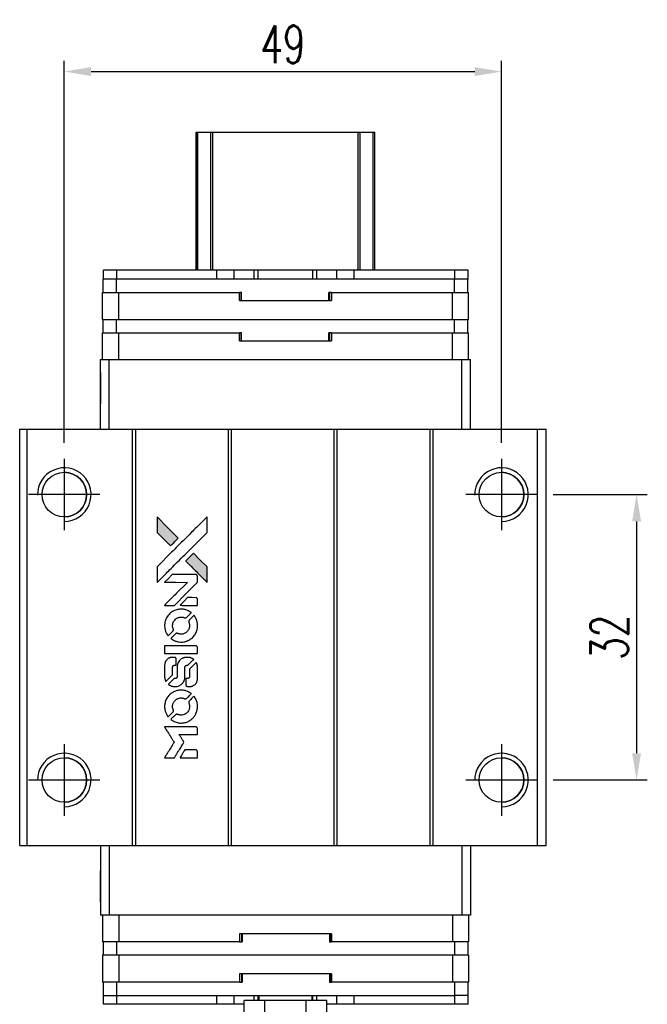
# Model space of a CAD drawing. Header units: millimetres. Extents: x -11 to 276, y -126 to 111.
# Tile 2 of 3: x 8 to 78, y 0 to 111. Entities that reach past the tile are written whole.
import ezdxf

# ---------------------------------------------------------------- set-up
doc = ezdxf.new("R2010")
doc.units = ezdxf.units.MM
doc.header["$LTSCALE"] = 0.15
doc.layers.get('0').update_dxf_attribs({"linetype": 'CONTINUOUS'})
doc.layers.get('Defpoints').update_dxf_attribs({"linetype": 'CONTINUOUS'})
doc.layers.add('DIM', color=4, linetype='CONTINUOUS')
doc.styles.add('DIM-7', font='SIMPLEX.shx', dxfattribs={"width": 0.7, "bigfont": 'chineset.shx'})
doc.dimstyles.new('CNS', dxfattribs={"dimtxt": 3.5, "dimasz": 2.5, "dimexe": 1, "dimexo": 1.5, "dimgap": 0.09, "dimtad": 0, "dimdsep": 46, "dimtxsty": 'DIM-7', "dimcen": 0.09, "dimclrd": 4, "dimclre": 4, "dimclrt": 4, "dimadec": 0, "dimazin": 0, "dimtfac": 1, "dimtix": 1, "dimtmove": 2, "dimatfit": 3, "dimfxl": 1, "dimtvp": 0.971429, "dimtolj": 1, "dimarcsym": 0})

# ---------------------------------------------------------------- blocks, each defined once
blk = doc.blocks.new('*D234')
at = {"layer": 'Defpoints', "color": 0}
for p in [(61.88, 104.93), (12.88, 61.5), (61.88, 61.5)]:
    blk.add_point(p, dxfattribs=at)
at = {"layer": 'DIM', "color": 7, "lineweight": -2}
for p, q in [((12.88, 63.3), (12.88, 106.13)), ((61.88, 63.3), (61.88, 106.13)), ((15.88, 104.93), (58.88, 104.93))]:
    blk.add_line(p, q, dxfattribs=at)
at = {"layer": 'DIM', "color": 7}
for points in [[(15.88, 105.43), (15.88, 104.43), (12.88, 104.93)], [(58.88, 105.43), (58.88, 104.43), (61.88, 104.93)]]:
    blk.add_solid(points, dxfattribs=at)
at = {"layer": 'DIM', "color": 7, "insert": (37.38, 107.99), "char_height": 4.2, "attachment_point": 5, "style": 'DIM-7'}
blk.add_mtext('\\A1;49', dxfattribs=at)
blk = doc.blocks.new('*D235')
at = {"layer": 'Defpoints', "color": 0}
for p in [(65.88, 57.5), (65.88, 25.5), (77.02, 25.5)]:
    blk.add_point(p, dxfattribs=at)
at = {"layer": 'DIM', "color": 7, "lineweight": -2}
for p, q in [((67.68, 57.5), (78.22, 57.5)), ((77.02, 54.5), (77.02, 28.5)), ((67.68, 25.5), (78.22, 25.5))]:
    blk.add_line(p, q, dxfattribs=at)
at = {"layer": 'DIM', "color": 7}
for points in [[(76.52, 54.5), (77.52, 54.5), (77.02, 57.5)], [(76.52, 28.5), (77.52, 28.5), (77.02, 25.5)]]:
    blk.add_solid(points, dxfattribs=at)
at = {"layer": 'DIM', "color": 7, "insert": (73.96, 41.5), "char_height": 4.2, "attachment_point": 5, "rotation": 90, "style": 'DIM-7'}
blk.add_mtext('\\A1;32', dxfattribs=at)
blk = doc.blocks.new('A$C08a82678')
at = {"linetype": 'Continuous'}
h = blk.add_hatch(color=256, dxfattribs=at)
h.dxf.hatch_style = 1
h.paths.add_polyline_path([(0, 27.01), (0, 26.14), (0, 25.26), (0.76, 24.51, 0.000288), (1.05, 24.22, 0.000479), (1.29, 23.98, 0.000013), (1.52, 23.76, 0.197177), (1.52, 23.76, 0.197497), (1.52, 23.76, 0.00004), (1.65, 23.89, 0.000834), (1.79, 24.03, 0.000506), (1.96, 24.19), (2.39, 24.63), (1.19, 25.82)])
h.paths.add_polyline_path([(4.09, 22.92), (3.65, 22.49, 0.000476), (3.49, 22.32, 0.000789), (3.35, 22.18, 0.000035), (3.22, 22.06, 0.19758), (3.22, 22.05, 0.198396), (3.22, 22.05, 0.000019), (3.39, 21.88, 0.000582), (3.58, 21.69, 0.000351), (3.81, 21.46, 0.000108), (4.77, 20.5, 0.000692), (5.26, 20.02, 0.000077), (5.59, 19.69, 0.197527), (5.6, 19.68, 0.410181), (5.61, 19.69, 0.000493), (5.61, 19.87, 0.002424), (5.61, 20.11, 0.000529), (5.61, 20.54), (5.61, 21.4), (4.85, 22.16)])
for points in [[(0.76, 24.51, 0.000288), (1.05, 24.22, 0.000479), (1.29, 23.98, 0.000013), (1.52, 23.76, 0.197177), (1.52, 23.76, 0.197497), (1.52, 23.76, 0.00004), (1.65, 23.89, 0.000836), (1.79, 24.03, 0.000505), (1.96, 24.19), (2.39, 24.63), (1.19, 25.82), (0, 27.01), (0, 26.14), (0, 25.26)], [(1.05, 20.71, -0.000056), (1.57, 21.23, -0.000021), (2.31, 21.96, -0.000021), (3.11, 22.76, -0.000025), (3.86, 23.51), (5.61, 25.26), (5.61, 26.13), (5.61, 27), (4.43, 25.83, 0.000274), (3.86, 25.27, 0.000123), (3.12, 24.52, 0.000121), (2.33, 23.74, 0.000165), (1.63, 23.03), (0, 21.41), (0, 20.54), (0, 19.66)], [(3.81, 21.46, 0.000108), (4.77, 20.5, 0.000692), (5.26, 20.02, 0.000077), (5.59, 19.69, 0.197527), (5.6, 19.68, 0.410182), (5.61, 19.69, 0.000493), (5.61, 19.87, 0.002424), (5.61, 20.11, 0.000529), (5.61, 20.54), (5.61, 21.4), (4.85, 22.16), (4.09, 22.92), (3.65, 22.49, 0.000476), (3.49, 22.32, 0.000789), (3.35, 22.18, 0.000035), (3.22, 22.06, 0.19758), (3.22, 22.05, 0.198396), (3.22, 22.05, 0.000019), (3.39, 21.88, 0.000582), (3.58, 21.69, 0.000351)], [(1.39, 17.08), (1.95, 17.08), (3.24, 18.38), (4.53, 19.67), (4.53, 20.03, 0.0008), (4.53, 20.26, 0.010795), (4.53, 20.35, 0.030495), (4.52, 20.39, 0.080372), (4.51, 20.43, 0.03816), (4.49, 20.46, 0.041799), (4.47, 20.48, 0.042486), (4.44, 20.5, 0.042078), (4.41, 20.52, 0.099276), (4.36, 20.53, 0.003302), (4.18, 20.53, 0.002586), (3.87, 20.54, 0.000204), (3.03, 20.53), (1.7, 20.53), (1.27, 20.1), (0.84, 19.67), (2.12, 19.67), (3.41, 19.66), (2.14, 18.4, 0.000253), (1.65, 17.91, 0.000412), (1.23, 17.49, 0.000041), (0.86, 17.12, 0.041338), (0.85, 17.11), (0.83, 17.08)], [(3.56, 17.08), (4.53, 17.08), (4.53, 17.45), (4.53, 17.81), (4.5, 17.85, 0.03146), (4.49, 17.87, 0.026444), (4.47, 17.89, 0.026444), (4.45, 17.91, 0.031457), (4.43, 17.92), (4.39, 17.94), (3.91, 17.95), (3.43, 17.95), (3.01, 17.52, 0.000745), (2.84, 17.36, 0.001228), (2.71, 17.22, 0.000087), (2.59, 17.09, 0.195134), (2.58, 17.09, 0.412117), (2.59, 17.09, 0.000048), (2.87, 17.08, 0.00109), (3.19, 17.08, 0.000653)], [(0.86, 14.61, 0.023681), (0.88, 14.46, 0.022402), (0.92, 14.3, 0.021929), (0.97, 14.15, 0.020503), (1.04, 14, 0.013745), (1.09, 13.92, 0.009767), (1.14, 13.82, 0.009658), (1.2, 13.74, 0.027804), (1.24, 13.68), (1.25, 13.66), (1.52, 13.93, 0.002053), (1.65, 14.06, 0.006738), (1.74, 14.15, 0.007826), (1.79, 14.21, 0.063909), (1.82, 14.24, 0.061532), (1.83, 14.29, 0.068674), (1.84, 14.34, 0.052072), (1.83, 14.4, 0.019648), (1.8, 14.48, -0.018366), (1.77, 14.58, -0.0288), (1.75, 14.66, -0.029061), (1.75, 14.75, -0.019155), (1.75, 14.85, -0.053809), (1.78, 15.07, -0.058833), (1.85, 15.26, -0.058566), (1.98, 15.44, -0.052525), (2.14, 15.59, -0.044733), (2.28, 15.67, -0.040573), (2.43, 15.73, -0.041123), (2.59, 15.77, -0.04951), (2.75, 15.77, -0.017369), (2.82, 15.77, -0.024255), (2.88, 15.76, -0.023787), (2.95, 15.74, -0.015798), (3.02, 15.71, 0.010631), (3.06, 15.69, 0.033653), (3.09, 15.68, 0.037806), (3.12, 15.68, 0.016307), (3.16, 15.68, 0.068179), (3.24, 15.69, 0.095747), (3.3, 15.72, 0.033418), (3.39, 15.8, 0.002133), (3.62, 16.03, 0.001452), (3.74, 16.16, 0.012393), (3.8, 16.22, 0.020479), (3.83, 16.26, 0.344362), (3.83, 16.27, 0.074287), (3.8, 16.3, 0.005454), (3.7, 16.36, 0.008391), (3.59, 16.43, 0.017097), (3.51, 16.47, 0.027375), (3.33, 16.55, 0.02835), (3.15, 16.6, 0.027723), (2.97, 16.64, 0.023913), (2.76, 16.65, 0.027047), (2.52, 16.64, 0.031685), (2.3, 16.61, 0.032425), (2.08, 16.55, 0.031013), (1.87, 16.46, 0.037914), (1.63, 16.32, 0.040153), (1.41, 16.14, 0.039834), (1.22, 15.92, 0.036173), (1.06, 15.67, 0.040752), (0.96, 15.43, 0.035885), (0.89, 15.16, 0.035491), (0.85, 14.89, 0.037615)], [(1.61, 13.32, 0.018008), (1.69, 13.27, 0.009842), (1.79, 13.21, 0.009807), (1.9, 13.15, 0.015716), (1.99, 13.11, 0.048467), (2.32, 13.01, 0.045841), (2.67, 12.97, 0.046006), (3.02, 12.99, 0.049638), (3.35, 13.08, 0.064819), (3.77, 13.31, 0.06695), (4.13, 13.63, 0.066691), (4.38, 14.04, 0.063505), (4.52, 14.51, 0.03135), (4.53, 14.63, 0.010439), (4.54, 14.81, 0.010391), (4.53, 14.99, 0.032408), (4.52, 15.1, 0.015696), (4.49, 15.24, 0.018095), (4.46, 15.37, 0.018551), (4.41, 15.5, 0.018352), (4.36, 15.62, 0.015568), (4.32, 15.7, 0.009832), (4.26, 15.79, 0.009795), (4.21, 15.87, 0.023727), (4.16, 15.93), (4.14, 15.96), (3.87, 15.69, 0.001528), (3.72, 15.54, 0.010022), (3.65, 15.47, 0.019586), (3.61, 15.42, 0.061865), (3.58, 15.38, 0.055054), (3.57, 15.32, 0.061607), (3.56, 15.27, 0.048725), (3.57, 15.2, 0.020221), (3.6, 15.11, -0.017722), (3.62, 15.02, -0.02685), (3.64, 14.93, -0.02759), (3.65, 14.85, -0.020233), (3.65, 14.76, -0.04793), (3.62, 14.58, -0.048386), (3.56, 14.41, -0.047866), (3.47, 14.26, -0.044964), (3.35, 14.12, -0.04333), (3.21, 14, -0.050921), (3.05, 13.92, -0.051473), (2.88, 13.87, -0.0459), (2.7, 13.85, -0.019014), (2.62, 13.86, -0.024114), (2.54, 13.87, -0.025081), (2.46, 13.88, -0.023892), (2.39, 13.91, 0.008624), (2.33, 13.93, 0.026486), (2.29, 13.94, 0.035074), (2.25, 13.95, 0.02756), (2.21, 13.95, 0.087163), (2.15, 13.94, 0.073291), (2.09, 13.9, 0.028074), (2.01, 13.83, 0.002594), (1.82, 13.64), (1.54, 13.37)], [(2.69, 11.68), (4.53, 11.68), (4.53, 12.04), (4.53, 12.4), (4.51, 12.44, 0.071429), (4.48, 12.48, 0.054799), (4.44, 12.51, 0.053585), (4.4, 12.53, 0.060698), (4.36, 12.54, 0.033975), (4.28, 12.55, 0.000112), (3.35, 12.55, 0.000726), (2.43, 12.55, 0.001084), (1.63, 12.54), (0.85, 12.54), (0.85, 12.11), (0.85, 11.67)], [(0.86, 8.98, 0.018538), (0.86, 8.93, 0.010695), (0.88, 8.86, 0.01068), (0.89, 8.8, 0.017678), (0.91, 8.74, 0.013849), (0.93, 8.68, 0.011814), (0.96, 8.61, 0.004513), (0.98, 8.56, 0.290035), (0.99, 8.55, 0.196418), (1, 8.55, 0.000124), (1.11, 8.66, 0.001477), (1.23, 8.78, 0.000898), (1.37, 8.92), (1.73, 9.28), (1.74, 9.74, -0.001471), (1.74, 10.09, -0.028714), (1.75, 10.2, -0.097073), (1.77, 10.26, -0.084199), (1.81, 10.31, -0.042698), (1.84, 10.33, -0.053912), (1.88, 10.35, -0.051004), (1.91, 10.36, -0.032967), (1.96, 10.36, 0.00807), (1.98, 10.36, 0.003023), (2.02, 10.36, 0.002994), (2.05, 10.36, 0.003629), (2.09, 10.37), (2.16, 10.37), (2.16, 10.72, 0.001618), (2.16, 10.89, 0.005206), (2.16, 11, 0.00535), (2.16, 11.08, 0.060675), (2.15, 11.11, 0.048484), (2.15, 11.13, 0.02389), (2.13, 11.15, 0.022812), (2.12, 11.17, 0.02462), (2.1, 11.19, 0.061781), (2.06, 11.22, 0.080179), (2.01, 11.24, 0.048561), (1.94, 11.25, 0.010021), (1.82, 11.25, 0.016602), (1.66, 11.25, 0.031409), (1.53, 11.23, 0.036474), (1.41, 11.2, 0.03439), (1.3, 11.15, 0.065928), (1.13, 11.03, 0.069066), (0.99, 10.87, 0.065697), (0.9, 10.67, 0.051559), (0.86, 10.44, 0.020904), (0.85, 10.32, 0.000451), (0.85, 9.71, 0.000419), (0.85, 9.1, 0.022759)], [(1.33, 8.18, 0.023289), (1.42, 8.12, 0.026845), (1.51, 8.08, 0.026047), (1.6, 8.04, 0.019751), (1.71, 8.01, 0.013249), (1.77, 8, 0.025169), (1.82, 7.99, 0.016532), (1.88, 7.99, 0.002937), (2, 7.99, 0.003317), (2.1, 7.99, 0.011808), (2.17, 7.99, 0.01777), (2.22, 8, 0.021476), (2.27, 8, 0.04325), (2.46, 8.06, 0.045753), (2.64, 8.16, 0.04649), (2.8, 8.28, 0.047672), (2.92, 8.43, 0.025315), (2.97, 8.49, 0.015208), (3.01, 8.57, 0.01512), (3.05, 8.65, 0.022488), (3.07, 8.73, 0.027857), (3.1, 8.84, 0.034138), (3.12, 8.95, 0.014286), (3.12, 9.12, 0.00124), (3.13, 9.55, -0.00103), (3.13, 9.82, -0.002552), (3.13, 10.01, -0.001594), (3.13, 10.16, -0.047676), (3.13, 10.2, -0.085307), (3.16, 10.26, -0.097789), (3.21, 10.31, -0.085947), (3.27, 10.34, -0.051339), (3.36, 10.36, 0.014634), (3.38, 10.36, 0.015028), (3.41, 10.37, 0.014927), (3.44, 10.37, 0.059415), (3.45, 10.38, 0.070595), (3.48, 10.4, 0.00028), (3.79, 10.7, 0.000111), (4.11, 11.02, 0.200239), (4.11, 11.03, 0.268906), (4.11, 11.04, 0.001866), (4.03, 11.08, 0.007532), (3.96, 11.12, 0.017818), (3.9, 11.15, 0.013256), (3.84, 11.17, 0.011636), (3.77, 11.2, 0.011528), (3.71, 11.22, 0.012303), (3.64, 11.23, 0.0423), (3.54, 11.25, 0.013657), (3.38, 11.25, 0.013857), (3.22, 11.24, 0.037428), (3.11, 11.23, 0.014927), (3.04, 11.21, 0.0122), (2.96, 11.19, 0.012518), (2.89, 11.16, 0.023062), (2.83, 11.14, 0.065961), (2.62, 11, 0.06055), (2.45, 10.8, 0.059676), (2.33, 10.57, 0.060497), (2.27, 10.32, 0.025683), (2.26, 10.26, 0.001528), (2.26, 10.1, 0.002124), (2.26, 9.89, 0.001173), (2.26, 9.64, -0.000809), (2.26, 9.2, -0.017164), (2.25, 9.07, -0.063931), (2.24, 9, -0.108429), (2.21, 8.95, -0.052941), (2.17, 8.92, -0.063675), (2.14, 8.9, -0.050562), (2.09, 8.89, -0.020337), (2.03, 8.88, 0.009897), (1.99, 8.88, 0.016482), (1.95, 8.88, 0.019019), (1.93, 8.87, 0.06043), (1.91, 8.86, 0.076267), (1.87, 8.84, 0.00054), (1.59, 8.55, 0.000307), (1.29, 8.25, 0.142594), (1.28, 8.23, 0.232419), (1.28, 8.22, 0.022995), (1.29, 8.21, 0.024627), (1.31, 8.19, 0.015407)], [(3.24, 8.13, 0.065483), (3.26, 8.09, 0.053271), (3.29, 8.05, 0.052018), (3.33, 8.02, 0.0556), (3.38, 7.99, 0.036839), (3.41, 7.99, 0.026922), (3.44, 7.98, 0.016905), (3.49, 7.98, 0.004317), (3.56, 7.98, 0.016369), (3.72, 7.99, 0.029936), (3.85, 8, 0.03418), (3.96, 8.03, 0.031327), (4.07, 8.08, 0.046935), (4.21, 8.16, 0.054053), (4.32, 8.26, 0.053701), (4.41, 8.39, 0.045364), (4.48, 8.54, 0.032479), (4.51, 8.67, 0.03386), (4.53, 8.8, 0.013578), (4.53, 9.01, 0.001155), (4.53, 9.55, 0.000413), (4.53, 10.01, 0.005008), (4.53, 10.19, 0.013199), (4.52, 10.29, 0.033956), (4.51, 10.36, 0.013909), (4.49, 10.44, 0.010864), (4.47, 10.52, 0.010938), (4.44, 10.59, 0.028702), (4.42, 10.64), (4.4, 10.68), (4.02, 10.31), (3.65, 9.94), (3.65, 9.5, -0.001504), (3.65, 9.32, -0.00328), (3.65, 9.17, -0.001901), (3.64, 9.06, -0.061333), (3.64, 9.04, -0.063621), (3.62, 9, -0.048633), (3.6, 8.96, -0.046769), (3.56, 8.93, -0.047961), (3.53, 8.91, -0.02678), (3.49, 8.89, -0.050957), (3.46, 8.88, -0.029398), (3.43, 8.88, -0.00401), (3.35, 8.88), (3.22, 8.87), (3.22, 8.52, 0.001061), (3.22, 8.32, 0.009147), (3.22, 8.22, 0.020721), (3.23, 8.17, 0.051619)], [(0.86, 5.54, 0.024131), (0.88, 5.38, 0.022344), (0.92, 5.22, 0.021883), (0.98, 5.07, 0.020884), (1.05, 4.91, 0.010669), (1.09, 4.82, 0.010389), (1.14, 4.74, 0.010913), (1.19, 4.66, 0.022227), (1.24, 4.6), (1.25, 4.58), (1.53, 4.86, 0.002452), (1.63, 4.97, 0.003628), (1.73, 5.06, 0.001662), (1.8, 5.15, 0.070159), (1.82, 5.17, 0.047671), (1.82, 5.18, 0.018624), (1.83, 5.21, 0.017921), (1.83, 5.23, 0.018804), (1.84, 5.26, 0.018255), (1.84, 5.29, 0.041312), (1.83, 5.32, 0.037164), (1.83, 5.35, 0.012342), (1.81, 5.38, -0.015101), (1.78, 5.48, -0.035998), (1.76, 5.55, -0.033244), (1.75, 5.63, -0.011249), (1.75, 5.74, -0.004059), (1.75, 5.83, -0.019693), (1.75, 5.88, -0.027943), (1.76, 5.92, -0.014411), (1.77, 5.98, -0.033089), (1.81, 6.1, -0.033887), (1.87, 6.22, -0.034021), (1.95, 6.33, -0.033942), (2.03, 6.42, -0.02816), (2.13, 6.51, -0.035032), (2.24, 6.58, -0.035269), (2.35, 6.63, -0.029196), (2.47, 6.67, -0.037862), (2.61, 6.7, -0.043657), (2.75, 6.7, -0.043064), (2.89, 6.68, -0.035184), (3.03, 6.63, 0.033699), (3.1, 6.61, 0.052815), (3.16, 6.6, 0.059167), (3.22, 6.6, 0.058972), (3.27, 6.62, 0.059208), (3.31, 6.65, 0.021125), (3.36, 6.69, 0.008691), (3.45, 6.78, 0.000851), (3.65, 6.98, 0.001873), (3.76, 7.09, 0.013884), (3.8, 7.14, 0.022355), (3.83, 7.18, 0.341453), (3.83, 7.19, 0.073011), (3.8, 7.22, 0.004587), (3.7, 7.28, 0.00748), (3.6, 7.34, 0.016837), (3.52, 7.38, 0.028606), (3.33, 7.47, 0.031352), (3.14, 7.53, 0.031004), (2.93, 7.56, 0.0268), (2.72, 7.57, 0.026698), (2.49, 7.56, 0.03002), (2.27, 7.53, 0.030357), (2.06, 7.46, 0.028554), (1.86, 7.38, 0.062944), (1.48, 7.12, 0.062206), (1.17, 6.78, 0.062448), (0.96, 6.38, 0.064355), (0.86, 5.94, 0.017377), (0.85, 5.85, 0.008369), (0.85, 5.74, 0.008367), (0.85, 5.63, 0.01757)], [(1.61, 4.24, 0.064158), (2.03, 4.02, 0.06356), (2.51, 3.9, 0.064004), (2.99, 3.91, 0.066747), (3.44, 4.04, 0.04321), (3.73, 4.2, 0.044737), (3.98, 4.4, 0.044901), (4.19, 4.64, 0.044184), (4.36, 4.92, 0.026293), (4.44, 5.13, 0.033344), (4.5, 5.33, 0.033227), (4.53, 5.54, 0.025815), (4.54, 5.77, 0.023119), (4.52, 5.99, 0.031044), (4.49, 6.19, 0.031337), (4.43, 6.38, 0.024258), (4.34, 6.58, 0.015622), (4.3, 6.65, 0.008495), (4.25, 6.73, 0.008415), (4.2, 6.81, 0.020814), (4.16, 6.86), (4.14, 6.89), (3.87, 6.62, 0.002843), (3.68, 6.42, 0.033917), (3.6, 6.34, 0.087906), (3.57, 6.28, 0.073302), (3.56, 6.21, 0.022047), (3.56, 6.17, 0.026465), (3.57, 6.14, 0.022233), (3.58, 6.1, 0.009985), (3.59, 6.06, -0.039011), (3.64, 5.89, -0.044398), (3.65, 5.72, -0.045096), (3.63, 5.55, -0.04265), (3.59, 5.39, -0.071154), (3.46, 5.16, -0.068827), (3.27, 4.97, -0.068713), (3.04, 4.84, -0.070507), (2.78, 4.78, -0.028605), (2.68, 4.78, -0.031418), (2.57, 4.79, -0.031044), (2.46, 4.81, -0.02668), (2.36, 4.84, 0.038913), (2.29, 4.86, 0.043732), (2.23, 4.87, 0.047754), (2.17, 4.87, 0.075756), (2.13, 4.85, 0.07294), (2.1, 4.84, 0.003456), (2.03, 4.77, 0.005023), (1.94, 4.68, 0.002422), (1.82, 4.57, 0.000819), (1.71, 4.46, 0.001349), (1.63, 4.38, 0.0001), (1.55, 4.3, 0.205335), (1.55, 4.29, 0.219821), (1.55, 4.29, 0.002494), (1.56, 4.28, 0.007089), (1.58, 4.26, 0.004494)], [(1.4, 0), (1.95, 0), (2.05, 0.15, -0.000297), (2.1, 0.25, -0.000037), (2.23, 0.45, -0.000043), (2.38, 0.69, -0.000036), (2.54, 0.95, 0.000044), (2.69, 1.2, 0.000063), (2.83, 1.42, 0.000035), (2.94, 1.61, 0.0009), (2.98, 1.67), (3.02, 1.74), (2.96, 1.84, 0.001175), (2.93, 1.89, 0.000208), (2.86, 2, 0.000225), (2.78, 2.12, 0.000203), (2.7, 2.25, -0.000711), (2.63, 2.37, -0.001119), (2.56, 2.48, -0.000263), (2.51, 2.57, -0.04589), (2.5, 2.58, -0.519312), (2.51, 2.59, -0.001914), (2.66, 2.59, -0.003124), (2.9, 2.59, -0.000285), (3.51, 2.59), (4.53, 2.59), (4.53, 2.95, 0.001727), (4.53, 3.2, 0.025279), (4.53, 3.29, 0.073886), (4.51, 3.34, 0.07426), (4.48, 3.39, 0.03264), (4.47, 3.4, 0.01784), (4.46, 3.41, 0.017712), (4.44, 3.43, 0.026854), (4.43, 3.44), (4.39, 3.46), (2.62, 3.46), (0.84, 3.46), (0.85, 3.44, -0.004595), (0.86, 3.43, -0.00016), (0.89, 3.37, -0.000298), (0.93, 3.31, -0.000208), (0.98, 3.24, 0.000986), (1.11, 3.02, 0.00025), (1.33, 2.68, 0.000268), (1.55, 2.32, 0.000436), (1.75, 2.01, -0.002932), (1.81, 1.9, -0.004718), (1.87, 1.82, -0.001113), (1.91, 1.74, -0.227179), (1.91, 1.73, -0.045982), (1.91, 1.72, -0.000145), (1.84, 1.62, -0.000825), (1.77, 1.5, -0.000517), (1.69, 1.36, 0.000056), (1.4, 0.89, 0.000289), (1.23, 0.63, 0.000481), (1.11, 0.44, 0.000418), (0.99, 0.24), (0.84, 0)], [(3.55, 0), (4.53, 0), (4.53, 0.36, 0.000842), (4.53, 0.58, 0.010591), (4.53, 0.67, 0.028995), (4.53, 0.72, 0.069543), (4.51, 0.75, 0.051063), (4.5, 0.78, 0.039932), (4.47, 0.81, 0.039414), (4.44, 0.84, 0.045845), (4.4, 0.86, 0.094811), (4.37, 0.87, 0.007124), (4.27, 0.87, 0.004713), (4.11, 0.87, 0.000534), (3.74, 0.87), (3.1, 0.87), (3.05, 0.78, 0.000828), (2.89, 0.52, 0.000879), (2.73, 0.26, 0.000048), (2.58, 0.01, 0.137596), (2.58, 0, 0.413028), (2.58, 0, 0.000016), (2.86, 0, 0.000623), (3.18, 0, 0.000374)]]:
    blk.add_lwpolyline(points, format="xyb", close=True)

msp = doc.modelspace()

# ---------------------------------------------------------------- linework, layer by layer
at = {"color": 7, "linetype": 'Continuous', "lineweight": 25}
for p, q in [((27.672, 82.648), (27.672, 98.148)), ((27.672, 82.648), (27.672, 98.148)), ((27.672, 82.648), (27.672, 98.148)), ((27.672, 98.148), (27.672, 82.648)), ((27.838, 82.648), (27.838, 98.148)), ((29.318, 82.648), (29.318, 98.148)), ((29.516, 98.148), (45.828, 98.148)), ((29.516, 82.648), (29.516, 98.148)), ((45.828, 82.648), (45.828, 98.148)), ((46.026, 82.648), (46.026, 98.148)), ((47.506, 82.648), (47.506, 98.148)), ((47.672, 82.648), (47.672, 98.148)), ((17.252, 81.648), (17.252, 82.648)), ((18.752, 82.648), (17.252, 82.648)), ((17.252, 81.648), (17.252, 82.648)), ((17.252, 82.648), (17.252, 82.648)), ((18.752, 81.648), (18.752, 82.648)), ((29.982, 82.648), (18.752, 82.648)), ((29.982, 81.648), (29.982, 82.648)), ((31.932, 82.648), (29.982, 82.648)), ((31.932, 81.648), (31.932, 82.648)), ((34.15, 82.648), (31.932, 82.648)), ((34.15, 81.648), (34.15, 82.648)), ((34.607, 82.648), (34.15, 82.648)), ((34.607, 81.648), (34.607, 82.648)), ((40.737, 82.648), (34.607, 82.648)), ((40.737, 81.648), (40.737, 82.648)), ((41.194, 82.648), (40.737, 82.648)), ((41.194, 81.648), (41.194, 82.648)), ((43.412, 82.648), (41.194, 82.648)), ((43.412, 81.648), (43.412, 82.648)), ((45.362, 82.648), (43.412, 82.648)), ((45.362, 81.648), (45.362, 82.648)), ((45.362, 81.648), (45.362, 82.648)), ((56.652, 82.648), (45.362, 82.648)), ((56.652, 81.648), (56.652, 82.648)), ((58.152, 82.648), (56.652, 82.648)), ((58.152, 81.648), (58.152, 82.648)), ((17.222, 80.148), (17.222, 81.648)), ((18.722, 81.648), (17.222, 81.648)), ((17.222, 80.148), (17.222, 81.648)), ((17.222, 81.648), (17.222, 81.648)), ((18.722, 80.148), (18.722, 81.648)), ((56.622, 81.648), (18.722, 81.648)), ((56.622, 80.148), (56.622, 81.648)), ((56.647, 81.648), (56.622, 81.648)), ((56.652, 81.648), (56.647, 81.648)), ((58.152, 81.648), (56.652, 81.648)), ((58.122, 80.148), (58.122, 81.648)), ((17.172, 77.148), (17.172, 80.148)), ((17.172, 80.148), (18.972, 80.148)), ((17.172, 79.248), (17.172, 80.148)), ((17.172, 77.148), (17.172, 80.148)), ((17.172, 79.248), (17.172, 80.148)), ((17.172, 80.148), (17.172, 80.148)), ((17.172, 80.148), (17.172, 80.148)), ((17.172, 80.148), (17.172, 80.148)), ((18.972, 77.148), (18.972, 80.148)), ((18.972, 80.148), (32.529, 80.148)), ((32.529, 79.248), (32.529, 80.148)), ((32.749, 80.148), (32.529, 80.148)), ((32.71, 79.248), (32.71, 80.148)), ((32.749, 79.248), (32.749, 80.148)), ((32.749, 79.248), (32.749, 80.148)), ((32.749, 80.148), (32.749, 80.148)), ((42.815, 80.148), (42.535, 80.148)), ((42.535, 79.248), (42.535, 80.148)), ((42.599, 79.248), (42.599, 80.148)), ((42.815, 79.248), (42.815, 80.148)), ((42.815, 80.148), (56.372, 80.148)), ((42.815, 80.148), (42.815, 79.248)), ((42.815, 80.148), (42.815, 80.148)), ((42.815, 79.248), (42.815, 80.148)), ((42.815, 80.148), (42.815, 79.248)), ((56.372, 77.148), (56.372, 80.148)), ((56.372, 80.148), (58.172, 80.148)), ((58.172, 77.148), (58.172, 80.148)), ((17.172, 79.248), (17.172, 79.248)), ((32.529, 79.248), (42.815, 79.248)), ((42.815, 79.248), (42.815, 79.248)), ((17.172, 77.148), (18.972, 77.148)), ((17.172, 77.148), (17.172, 77.148)), ((17.222, 75.648), (17.222, 77.148)), ((17.222, 75.648), (17.222, 77.148)), ((18.722, 75.648), (18.722, 77.148)), ((18.972, 77.148), (56.372, 77.148)), ((56.372, 77.148), (58.172, 77.148)), ((56.622, 75.648), (56.622, 77.148)), ((58.122, 75.648), (58.122, 77.148)), ((17.172, 72.648), (17.172, 75.648)), ((17.172, 75.648), (18.972, 75.648)), ((17.172, 74.748), (17.172, 75.648)), ((17.172, 72.648), (17.172, 75.648)), ((17.172, 74.748), (17.172, 75.648)), ((17.172, 75.648), (17.172, 75.648)), ((17.172, 75.648), (17.172, 75.648)), ((17.172, 75.648), (17.172, 75.648)), ((18.972, 72.648), (18.972, 75.648)), ((18.972, 75.648), (32.529, 75.648)), ((32.529, 74.748), (32.529, 75.648)), ((32.749, 75.648), (32.529, 75.648)), ((32.71, 74.748), (32.71, 75.648)), ((32.749, 74.748), (32.749, 75.648)), ((32.749, 74.748), (32.749, 75.648)), ((32.749, 75.648), (32.749, 75.648)), ((42.815, 75.648), (42.535, 75.648)), ((42.535, 74.748), (42.535, 75.648)), ((42.599, 74.748), (42.599, 75.648)), ((42.815, 74.748), (42.815, 75.648)), ((42.815, 75.648), (56.372, 75.648)), ((42.815, 75.648), (42.815, 74.748)), ((42.815, 75.648), (42.815, 75.648)), ((42.815, 74.748), (42.815, 75.648)), ((42.815, 75.648), (42.815, 74.748)), ((56.372, 72.648), (56.372, 75.648)), ((56.372, 75.648), (58.172, 75.648)), ((58.172, 72.648), (58.172, 75.648)), ((17.172, 74.748), (17.172, 74.748)), ((32.529, 74.748), (42.815, 74.748)), ((42.815, 74.748), (42.815, 74.748)), ((16.922, 64.848), (16.922, 72.648)), ((16.922, 72.648), (17.922, 72.648)), ((16.922, 64.848), (16.922, 72.648)), ((16.922, 72.648), (16.922, 72.648)), ((17.922, 64.848), (17.922, 72.648)), ((17.922, 72.648), (57.422, 72.648)), ((57.422, 64.848), (57.422, 72.648)), ((57.422, 72.648), (58.422, 72.648)), ((58.422, 64.848), (58.422, 72.648)), ((7.878, 18.148), (7.878, 64.848)), ((7.878, 64.848), (8.728, 64.848)), ((7.878, 18.148), (7.878, 64.848)), ((7.878, 64.848), (7.878, 64.848)), ((8.728, 18.148), (8.728, 64.848)), ((8.728, 64.848), (20.528, 64.848)), ((20.528, 18.148), (20.528, 64.848)), ((20.528, 64.848), (20.878, 64.848)), ((20.878, 18.148), (20.878, 64.848)), ((20.878, 64.848), (31.278, 64.848)), ((31.278, 18.148), (31.278, 64.848)), ((31.278, 64.848), (31.628, 64.848)), ((31.628, 18.148), (31.628, 64.848)), ((31.628, 64.848), (43.128, 64.848)), ((43.128, 18.148), (43.128, 64.848)), ((43.128, 64.848), (43.478, 64.848)), ((43.478, 18.148), (43.478, 64.848)), ((43.478, 64.848), (53.878, 64.848)), ((53.878, 18.148), (53.878, 64.848)), ((53.878, 64.848), (54.228, 64.848)), ((54.228, 18.148), (54.228, 64.848)), ((54.228, 64.848), (65.928, 64.848)), ((65.928, 18.148), (65.928, 64.848)), ((65.928, 64.848), (66.878, 64.848)), ((66.878, 18.148), (66.878, 64.848)), ((7.878, 18.148), (8.728, 18.148)), ((7.878, 18.148), (7.878, 18.148)), ((7.878, 18.148), (7.878, 18.148)), ((8.728, 18.148), (20.528, 18.148)), ((16.922, 18.148), (16.922, 10.348)), ((16.922, 18.148), (16.922, 10.348)), ((17.922, 18.148), (17.922, 10.348)), ((20.528, 18.148), (20.878, 18.148)), ((20.878, 18.148), (31.278, 18.148)), ((31.278, 18.148), (31.628, 18.148)), ((31.628, 18.148), (43.128, 18.148)), ((43.128, 18.148), (43.478, 18.148)), ((43.478, 18.148), (53.878, 18.148)), ((53.878, 18.148), (54.228, 18.148)), ((54.228, 18.148), (65.928, 18.148)), ((57.422, 18.148), (57.422, 10.348)), ((58.422, 18.148), (58.422, 10.348)), ((65.928, 18.148), (66.878, 18.148)), ((17.922, 10.348), (16.922, 10.348)), ((16.922, 10.348), (16.922, 10.348)), ((17.172, 10.348), (17.172, 7.348)), ((17.172, 10.348), (17.172, 7.348)), ((57.422, 10.348), (17.922, 10.348)), ((18.972, 10.348), (18.972, 7.348)), ((56.372, 10.348), (56.372, 7.348)), ((58.422, 10.348), (57.422, 10.348)), ((58.172, 10.348), (58.172, 7.348)), ((17.172, 8.248), (17.172, 7.348)), ((17.172, 8.248), (17.172, 7.348)), ((17.172, 8.248), (17.172, 8.248)), ((32.529, 8.248), (32.529, 7.348)), ((42.815, 8.248), (32.529, 8.248)), ((32.745, 8.248), (32.745, 7.348)), ((32.809, 8.248), (32.809, 7.348)), ((32.809, 8.248), (32.809, 7.348)), ((42.595, 8.248), (42.595, 7.348)), ((42.634, 8.248), (42.634, 7.348)), ((42.815, 8.248), (42.815, 7.348)), ((42.815, 8.248), (42.815, 7.348)), ((42.815, 8.248), (42.815, 8.248)), ((42.815, 7.348), (42.815, 8.248)), ((42.815, 7.348), (42.815, 8.248)), ((18.972, 7.348), (17.172, 7.348)), ((17.172, 7.348), (17.172, 7.348)), ((17.172, 7.348), (17.172, 7.348)), ((17.172, 7.348), (17.172, 7.348)), ((17.222, 7.348), (17.222, 5.848)), ((17.222, 7.348), (17.222, 5.848)), ((18.722, 7.348), (18.722, 5.848)), ((32.529, 7.348), (18.972, 7.348)), ((32.529, 7.348), (32.809, 7.348)), ((32.809, 7.348), (32.809, 7.348)), ((42.595, 7.348), (42.815, 7.348)), ((56.372, 7.348), (42.815, 7.348)), ((42.815, 7.348), (42.815, 7.348)), ((58.172, 7.348), (56.372, 7.348)), ((56.622, 7.348), (56.622, 5.848)), ((58.122, 7.348), (58.122, 5.848)), ((17.172, 5.848), (17.172, 2.848)), ((18.972, 5.848), (17.172, 5.848)), ((17.172, 5.848), (17.172, 2.848)), ((17.172, 5.848), (17.172, 5.848)), ((18.972, 5.848), (18.972, 2.848)), ((56.372, 5.848), (18.972, 5.848)), ((56.372, 5.848), (56.372, 2.848)), ((58.172, 5.848), (56.372, 5.848)), ((58.172, 5.848), (58.172, 2.848)), ((17.172, 3.748), (17.172, 2.848)), ((17.172, 3.748), (17.172, 2.848)), ((17.172, 3.748), (17.172, 3.748)), ((32.529, 3.748), (32.529, 2.848)), ((42.815, 3.748), (32.529, 3.748)), ((32.745, 3.748), (32.745, 2.848)), ((32.809, 3.748), (32.809, 2.848)), ((32.809, 3.748), (32.809, 2.848)), ((42.595, 3.748), (42.595, 2.848)), ((42.634, 3.748), (42.634, 2.848)), ((42.815, 3.748), (42.815, 2.848)), ((42.815, 3.748), (42.815, 2.848)), ((42.815, 3.748), (42.815, 3.748)), ((42.815, 2.848), (42.815, 3.748)), ((42.815, 2.848), (42.815, 3.748)), ((18.972, 2.848), (17.172, 2.848)), ((17.172, 2.848), (17.172, 2.848)), ((17.172, 2.848), (17.172, 2.848)), ((17.172, 2.848), (17.172, 2.848)), ((17.222, 2.848), (17.222, 1.348)), ((17.222, 2.848), (17.222, 1.348)), ((18.722, 2.848), (18.722, 1.348)), ((32.529, 2.848), (18.972, 2.848)), ((32.529, 2.848), (32.809, 2.848)), ((32.809, 2.848), (32.809, 2.848)), ((42.595, 2.848), (42.815, 2.848)), ((56.372, 2.848), (42.815, 2.848)), ((42.815, 2.848), (42.815, 2.848)), ((58.172, 2.848), (56.372, 2.848)), ((56.622, 2.848), (56.622, 1.348)), ((58.122, 2.848), (58.122, 1.348)), ((17.222, 1.348), (18.722, 1.348)), ((17.222, 1.348), (17.222, 1.348)), ((17.252, 0.348), (17.252, 1.348)), ((17.252, 0.348), (17.252, 1.348)), ((18.722, 1.348), (56.622, 1.348)), ((18.752, 0.348), (18.752, 1.348)), ((29.982, 0.348), (29.982, 1.348)), ((31.932, 0.348), (31.932, 1.348)), ((34.15, 0.768), (34.15, 1.348)), ((34.607, 0.768), (34.607, 1.348)), ((34.672, 1.348), (34.672, 0.768)), ((40.672, 0.768), (40.672, 1.348)), ((40.737, 0.768), (40.737, 1.348)), ((41.194, 0.768), (41.194, 1.348)), ((43.412, 0.348), (43.412, 1.348)), ((45.362, 0.348), (45.362, 1.348)), ((45.362, 0.348), (45.362, 1.348)), ((56.622, 1.348), (56.647, 1.348)), ((56.652, 1.348), (56.647, 1.348)), ((56.652, 0.348), (56.652, 1.348)), ((58.152, 1.348), (56.652, 1.348)), ((58.152, 0.348), (58.152, 1.348)), ((18.752, 0.348), (17.252, 0.348)), ((17.252, 0.348), (17.252, 0.348)), ((29.982, 0.348), (18.752, 0.348)), ((31.932, 0.348), (29.982, 0.348)), ((33.053, 0.348), (31.932, 0.348)), ((33.053, -3.432), (33.053, 0.768)), ((35.363, 0.768), (33.053, 0.768)), ((35.363, -3.432), (35.363, 0.768)), ((39.981, 0.768), (35.363, 0.768)), ((39.981, -3.432), (39.981, 0.768)), ((42.291, 0.768), (39.981, 0.768)), ((42.291, -3.432), (42.291, 0.768)), ((43.412, 0.348), (42.291, 0.348)), ((45.362, 0.348), (43.412, 0.348)), ((45.362, 0.348), (45.362, 0.348)), ((56.652, 0.348), (45.362, 0.348)), ((58.152, 0.348), (56.652, 0.348))]:
    msp.add_line(p, q, dxfattribs=at)
for p, q in [((12.878, 61.498), (12.878, 53.498)), ((61.878, 61.498), (61.878, 53.498)), ((16.878, 57.498), (8.878, 57.498)), ((65.878, 57.498), (57.878, 57.498)), ((12.878, 29.498), (12.878, 21.498)), ((61.878, 29.498), (61.878, 21.498)), ((16.878, 25.498), (8.878, 25.498)), ((65.878, 25.498), (57.878, 25.498))]:
    msp.add_line(p, q)
at = {"color": 7, "linetype": 'Continuous', "lineweight": 25, "flags": 128}
for points in [[(16.922, 67.673), (16.922, 67.739), (16.922, 67.932), (16.922, 68.237), (16.922, 68.632), (16.922, 69.087), (16.922, 69.57), (16.922, 70.043), (16.922, 70.472), (16.922, 70.825), (16.922, 71.076), (16.922, 71.207), (16.922, 71.207), (16.922, 71.076), (16.922, 70.825), (16.922, 70.472), (16.922, 70.043), (16.922, 69.57), (16.922, 69.087), (16.922, 68.632), (16.922, 68.237), (16.922, 67.932), (16.922, 67.739), (16.922, 67.673)], [(16.922, 15.323), (16.922, 15.258), (16.922, 15.065), (16.922, 14.76), (16.922, 14.365), (16.922, 13.91), (16.922, 13.427), (16.922, 12.954), (16.922, 12.525), (16.922, 12.172), (16.922, 11.92), (16.922, 11.79), (16.922, 11.79), (16.922, 11.92), (16.922, 12.172), (16.922, 12.525), (16.922, 12.954), (16.922, 13.427), (16.922, 13.91), (16.922, 14.365), (16.922, 14.76), (16.922, 15.065), (16.922, 15.258), (16.922, 15.323)]]:
    msp.add_lwpolyline(points, dxfattribs=at)
at = {"color": 7, "linetype": 'Continuous', "lineweight": 25}
for centre in [(12.878, 57.498), (61.878, 57.498), (12.878, 25.498), (61.878, 25.498)]:
    msp.add_circle(centre, 2.5, dxfattribs=at)
for centre in [(12.878, 57.498), (61.878, 57.498), (12.878, 25.498), (61.878, 25.498)]:
    msp.add_arc(centre, 3, 270, 180.94809)
for centre in [(12.878, 57.498), (61.878, 57.498), (12.878, 25.498), (61.878, 25.498)]:
    msp.add_arc(centre, 2.5, 270, 90, dxfattribs=at)
for points, knots in [([(27.672, 98.148), (27.672, 98.148), (27.688, 98.148), (27.75, 98.148), (27.796, 98.148), (27.838, 98.148)], [0, 0, 0, 0, 0.5, 0.5, 1, 1, 1, 1]), ([(27.838, 98.148), (28.012, 98.148), (28.19, 98.148), (28.528, 98.148), (28.688, 98.148), (28.961, 98.148), (29.073, 98.148), (29.239, 98.148), (29.293, 98.148), (29.318, 98.148)], [0, 0, 0, 0, 0.25, 0.25, 0.5, 0.5, 0.75, 0.75, 1, 1, 1, 1]), ([(29.318, 98.148), (29.324, 98.148), (29.348, 98.148), (29.423, 98.148), (29.472, 98.148), (29.516, 98.148)], [0, 0, 0, 0, 0.5, 0.5, 1, 1, 1, 1]), ([(45.828, 98.148), (45.871, 98.148), (45.921, 98.148), (45.996, 98.148), (46.019, 98.148), (46.026, 98.148)], [0, 0, 0, 0, 0.5, 0.5, 1, 1, 1, 1]), ([(46.026, 98.148), (46.051, 98.148), (46.104, 98.148), (46.27, 98.148), (46.383, 98.148), (46.656, 98.148), (46.815, 98.148), (47.153, 98.148), (47.332, 98.148), (47.506, 98.148)], [0, 0, 0, 0, 0.25, 0.25, 0.5, 0.5, 0.75, 0.75, 1, 1, 1, 1]), ([(47.506, 98.148), (47.548, 98.148), (47.593, 98.148), (47.656, 98.148), (47.672, 98.148), (47.672, 98.148)], [0, 0, 0, 0, 0.5, 0.5, 1, 1, 1, 1])]:
    msp.add_open_spline(points, degree=3, knots=knots, dxfattribs=at)

# ---------------------------------------------------------------- block references
msp.add_blockref('A$C08a82678', (23.268, 27.998))

# ---------------------------------------------------------------- dimensions: what is measured, and where the dimension line sits
at = {"layer": 'DIM', "color": 0}
dim = msp.add_linear_dim(base=(61.878, 104.931), p1=(12.878, 61.498), p2=(61.878, 61.498), dimstyle='CNS', override={"dimscale": 1.2, "dimgap": 0.8, "dimtad": 1, "dimclrd": 7, "dimclre": 7, "dimclrt": 7, "dimtmove": 1}, dxfattribs=at)
dim.commit()
dim.dimension.update_dxf_attribs({"geometry": '*D234', "text_midpoint": (37.378, 107.991)})
dim = msp.add_linear_dim(base=(77.021, 25.498), p1=(65.878, 57.498), p2=(65.878, 25.498), angle=90, dimstyle='CNS', override={"dimscale": 1.2, "dimgap": 0.8, "dimtad": 1, "dimclrd": 7, "dimclre": 7, "dimclrt": 7, "dimtmove": 1}, dxfattribs=at)
dim.commit()
dim.dimension.update_dxf_attribs({"geometry": '*D235', "text_midpoint": (73.961, 41.498)})

doc.saveas('drawing.dxf')
